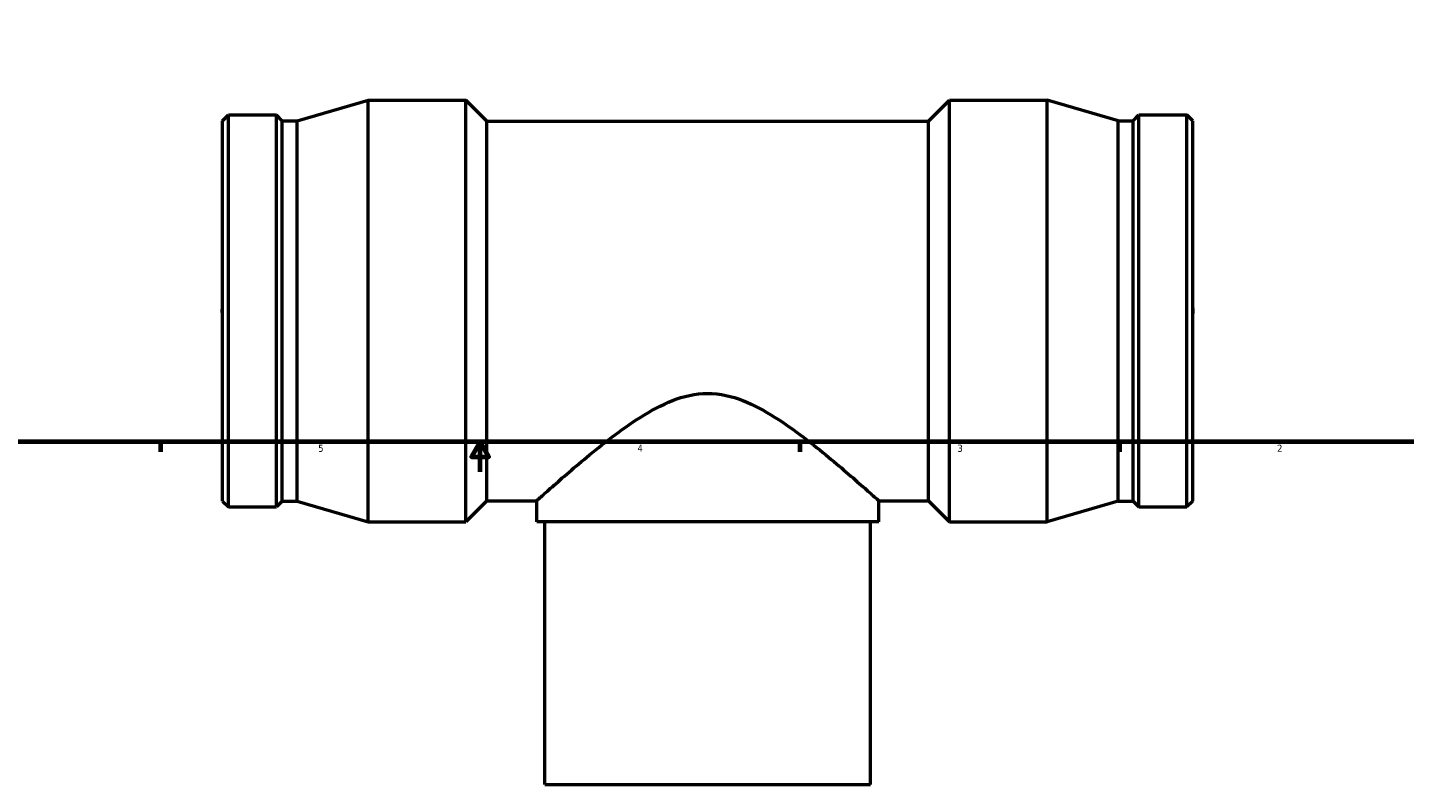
# Model space of a CAD drawing. Header units: inches. Extents: x -7.1 to 51.8, y -3.6 to 34.8.
# Tile 3 of 7: x 11 to 29.3, y -3.6 to 6.5. Entities that reach past the tile are written whole.
import ezdxf

# ---------------------------------------------------------------- set-up
doc = ezdxf.new("R2010")
doc.units = ezdxf.units.IN
doc.header["$MEASUREMENT"] = 0
doc.layers.add('Border (ANSI)', color=7, linetype='Continuous', lineweight=70)
doc.layers.add('Visible (ANSI)', color=7, linetype='Continuous', lineweight=50)
doc.styles.add('Note Text (ANSI)', font='tahoma.ttf')

# ---------------------------------------------------------------- blocks, each defined once
blk = doc.blocks.new('Borders Default Border')
at = {"layer": 'Border (ANSI)'}
for p, q in [((12.75, 1), (12.75, 0.866)), ((21.25, 1), (21.25, 0.866)), ((25.5, 1), (25.5, 0.866))]:
    blk.add_line(p, q, dxfattribs=at)
at = {"layer": 'Border (ANSI)', "flags": 128}
for points in [[(0.5, 1), (0.5, 21), (33.5, 21), (33.5, 1), (0.5, 1)], [(17, 0.6), (17, 1), (16.885, 0.8), (17.115, 0.8), (17, 1)]]:
    blk.add_lwpolyline(points, dxfattribs=at)
at = {"layer": 'Border (ANSI)', "color": 5, "true_color": 0x0000ff, "char_height": 0.0945, "attachment_point": 7, "style": 'Note Text (ANSI)'}
for s, insert in [('5', (14.847, 0.864)), ('4', (19.092, 0.866)), ('3', (23.346, 0.864)), ('2', (27.596, 0.866))]:
    blk.add_mtext(s, dxfattribs=dict(at, insert=insert))

msp = doc.modelspace()

# ---------------------------------------------------------------- linework, layer by layer
at = {"layer": 'Visible (ANSI)'}
for p, q in [((14.569, 5.271), (15.51, 5.545)), ((15.51, -0.065), (15.51, 5.545)), ((15.51, 5.545), (16.81, 5.545)), ((16.81, -0.065), (16.81, 5.545)), ((17.091, 5.265), (16.81, 5.545)), ((22.96, 5.265), (23.241, 5.545)), ((23.241, -0.065), (23.241, 5.545)), ((23.241, 5.545), (24.54, 5.545)), ((24.54, -0.065), (24.54, 5.545)), ((25.482, 5.271), (24.54, 5.545)), ((13.575, 5.271), (13.654, 5.349)), ((13.654, 0.132), (13.654, 5.349)), ((13.654, 5.349), (14.292, 5.349)), ((14.292, 0.132), (14.292, 5.349)), ((14.37, 5.271), (14.292, 5.349)), ((25.681, 5.271), (25.759, 5.349)), ((25.759, 0.132), (25.759, 5.349)), ((25.759, 5.349), (26.397, 5.349)), ((26.397, 0.132), (26.397, 5.349)), ((26.475, 5.271), (26.397, 5.349)), ((13.575, 0.21), (13.575, 5.271)), ((14.37, 0.21), (14.37, 5.271)), ((14.37, 5.271), (14.569, 5.271)), ((14.569, 0.21), (14.569, 5.271)), ((17.091, 0.216), (17.091, 5.265)), ((17.091, 5.265), (22.96, 5.265)), ((22.96, 0.216), (22.96, 5.265)), ((25.482, 0.21), (25.482, 5.271)), ((25.482, 5.271), (25.681, 5.271)), ((25.681, 0.21), (25.681, 5.271)), ((26.475, 0.21), (26.475, 5.271)), ((13.575, 0.21), (13.654, 0.132)), ((14.37, 0.21), (14.292, 0.132)), ((14.37, 0.21), (14.569, 0.21)), ((14.569, 0.21), (15.51, -0.065)), ((17.091, 0.216), (16.81, -0.065)), ((17.091, 0.216), (17.752, 0.216)), ((17.752, -0.065), (17.752, 0.216)), ((22.299, -0.065), (22.299, 0.216)), ((22.299, 0.216), (22.96, 0.216)), ((22.96, 0.216), (23.241, -0.065)), ((25.482, 0.21), (24.54, -0.065)), ((25.482, 0.21), (25.681, 0.21)), ((25.681, 0.21), (25.759, 0.132)), ((26.475, 0.21), (26.397, 0.132)), ((13.654, 0.132), (14.292, 0.132)), ((25.759, 0.132), (26.397, 0.132)), ((15.51, -0.065), (16.81, -0.065)), ((22.299, -0.065), (17.752, -0.065)), ((17.86, -3.56), (17.86, -0.065)), ((22.191, -3.56), (22.191, -0.065)), ((23.241, -0.065), (24.54, -0.065)), ((17.86, -3.56), (22.191, -3.56))]:
    msp.add_line(p, q, dxfattribs=at)
for points, knots in [([(13.575, 2.688), (13.573, 2.706), (13.572, 2.723), (13.572, 2.757), (13.573, 2.775), (13.575, 2.793)], [1.4131248, 1.4131248, 1.4131248, 1.4131248, 1.5436961, 1.5436961, 1.6742674, 1.6742674, 1.6742674, 1.6742674]), ([(26.475, 2.688), (26.478, 2.706), (26.479, 2.723), (26.479, 2.757), (26.478, 2.775), (26.475, 2.793)], [1.4131248, 1.4131248, 1.4131248, 1.4131248, 1.5436961, 1.5436961, 1.6742674, 1.6742674, 1.6742674, 1.6742674]), ([(17.752, 0.216), (17.752, 0.216), (17.768, 0.23), (17.83, 0.286), (17.877, 0.328), (17.997, 0.434), (18.07, 0.499), (18.234, 0.64), (18.324, 0.717), (18.519, 0.877), (18.631, 0.968), (18.872, 1.15), (19, 1.243), (19.27, 1.412), (19.411, 1.49), (19.706, 1.606), (19.86, 1.643), (20.025, 1.643)], [29.133426, 29.133426, 29.133426, 29.133426, 30.301703, 30.301703, 31.469979, 31.469979, 32.638255, 32.638255, 33.806532, 33.806532, 35.066041, 35.066041, 36.32555, 36.32555, 37.585059, 37.585059, 38.844569, 38.844569, 38.844569, 38.844569]), ([(20.025, 1.643), (20.191, 1.643), (20.345, 1.606), (20.64, 1.49), (20.781, 1.412), (21.05, 1.243), (21.179, 1.15), (21.42, 0.968), (21.532, 0.877), (21.727, 0.717), (21.817, 0.64), (21.981, 0.499), (22.054, 0.434), (22.174, 0.328), (22.22, 0.286), (22.283, 0.23), (22.299, 0.216), (22.299, 0.216)], [0, 0, 0, 0, 1.259509, 1.259509, 2.519019, 2.519019, 3.778528, 3.778528, 5.038037, 5.038037, 6.206313, 6.206313, 7.37459, 7.37459, 8.542866, 8.542866, 9.711142, 9.711142, 9.711142, 9.711142])]:
    msp.add_open_spline(points, degree=3, knots=knots, dxfattribs=at)

# ---------------------------------------------------------------- block references
msp.add_blockref('Borders Default Border', (0, 0))

doc.saveas('drawing.dxf')
